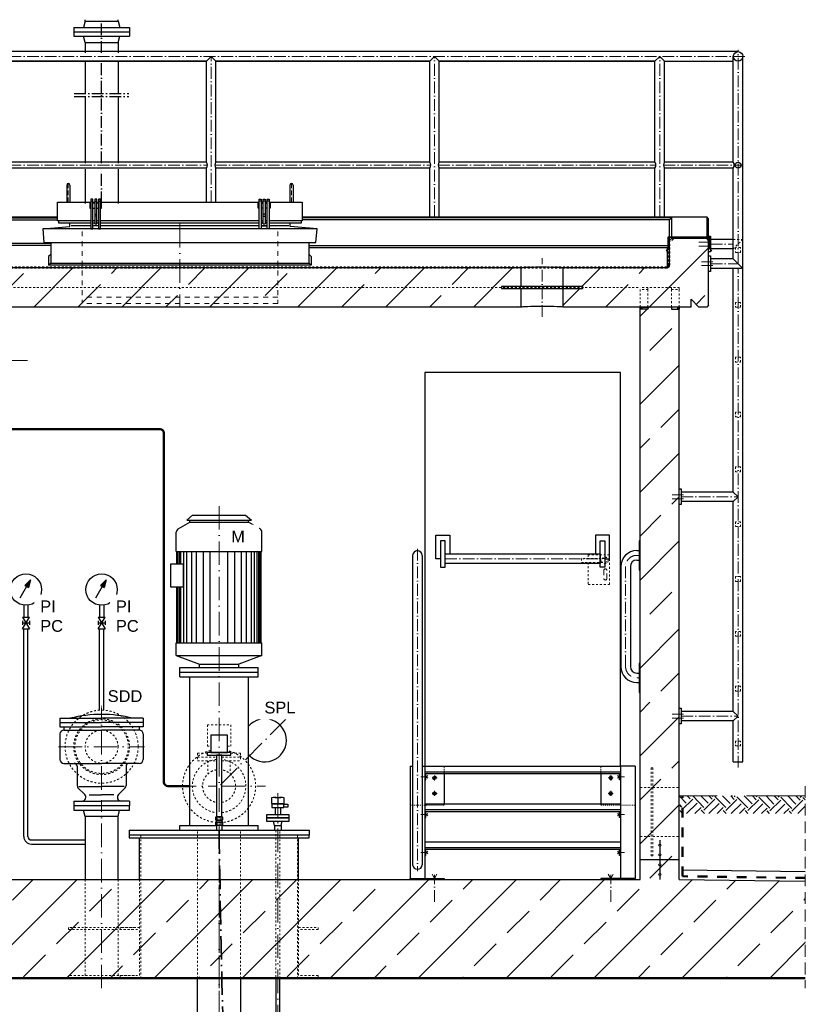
# Model space of a CAD drawing. Header units: millimetres. Extents: x -48448 to 452754, y -13941 to 17062.
# Tile 12 of 256: x -42963 to -38951, y 2442 to 7470. Entities that reach past the tile are written whole.
import ezdxf

# ---------------------------------------------------------------- set-up
doc = ezdxf.new("R2010")
doc.units = ezdxf.units.MM
doc.linetypes.add('ACAD_ISO10W100', pattern=[18, 12, -3, 0, -3])
doc.linetypes.add('JIS_02_1.0', pattern=[2, 1, -1])
doc.layers.add('Beschriftung', color=7, linetype='Continuous')
doc.styles.add('LBB3.5M1000', font='isocp.shx', dxfattribs={"height": 3.5})
pattern_1 = [(45, (-29136.5, 0), (-224.5064, 224.5064), []), (45, (-28912, 0), (-224.5064, 224.5064), [158.75, -79.375])]

msp = doc.modelspace()

# ---------------------------------------------------------------- hatches: boundary and pattern name
at = {"lineweight": 13}
h = msp.add_hatch(dxfattribs=at)
h.set_pattern_fill('ANSI33', color=256, scale=50, style=0)
h.set_pattern_definition(pattern_1)
h.paths.add_polyline_path([(-40401.667, 6002.031), (-40401.667, 6202.135), (-47734.617, 6202.135), (-47744.617, 6212.135), (-47744.617, 6342.135), (-47754.617, 6352.135), (-47934.617, 6352.135), (-47944.617, 6342.135), (-47944.617, 6012.031), (-47934.617, 6002.031), (-47894.617, 6002.031), (-47854.617, 6042.031), (-47854.617, 6002.031)])
h.paths.add_polyline_path([(-40087.567, 6097.083), (-40187.567, 6097.083), (-40187.567, 6002.031), (-39534.617, 6002.031), (-39534.617, 6042.031), (-39494.617, 6002.031), (-39454.617, 6002.031), (-39444.617, 6012.031), (-39444.617, 6342.135), (-39454.617, 6352.135), (-39634.617, 6352.135), (-39644.617, 6342.135), (-39644.617, 6212.135), (-39654.617, 6202.135), (-40187.567, 6202.135), (-40187.567, 6107.083), (-40087.567, 6107.083)])
h = msp.add_hatch(dxfattribs=at)
h.set_pattern_fill('ANSI33', color=256, scale=50, style=0)
h.set_pattern_definition(pattern_1)
h.paths.add_polyline_path([(-39594.617, 5992.025), (-39634.617, 5992.025), (-39634.617, 6002.031), (-39754.617, 6002.031), (-39754.617, 5992.025), (-39794.617, 5992.025), (-39794.617, 3549.77), (-39739.008, 3549.77), (-39739.008, 3649.77), (-39729.008, 3649.77), (-39729.008, 3549.77), (-39594.617, 3549.77)])
h.paths.add_polyline_path([(-39729.008, 3649.77), (-39739.008, 3649.77), (-39739.008, 3549.77), (-39739.008, 3199.77), (-39729.008, 3199.77)])
h.paths.add_polyline_path([(-39739.008, 3549.77), (-39794.617, 3549.77), (-39794.617, 3299.77), (-39739.008, 3299.77)])
h.paths.add_polyline_path([(-39594.617, 3549.77), (-39729.008, 3549.77), (-39729.008, 3299.77), (-39594.617, 3299.77)])
h.paths.add_polyline_path([(-39594.617, 3299.77), (-39729.008, 3299.77), (-39729.008, 3199.77), (-39739.008, 3199.77), (-39739.008, 3299.77), (-39794.617, 3299.77), (-39794.617, 3179.77), (-39694.617, 3179.77), (-39694.617, 3199.943, -0.41421356), (-39699.617, 3204.943, -0.41421356), (-39694.617, 3209.943), (-39694.617, 3249.943, -0.41421356), (-39699.617, 3254.943, -1), (-39689.617, 3254.943, -0.41421356), (-39694.617, 3249.943), (-39694.617, 3209.943, -0.41421356), (-39689.617, 3204.943, -0.41421356), (-39694.617, 3199.943), (-39694.617, 3179.77), (-39594.617, 3179.77)])
h = msp.add_hatch(color=256)
h.dxf.hatch_style = 1
h.paths.add_polyline_path([(-39784.617, 6002.025), (-39794.617, 6002.025), (-39794.617, 5992.025), (-39784.617, 5992.025)])
h = msp.add_hatch(color=256)
h.dxf.hatch_style = 1
h.paths.add_polyline_path([(-39594.617, 6002.025), (-39604.617, 6002.025), (-39604.617, 5992.025), (-39594.617, 5992.025)])
h = msp.add_hatch()
h.set_pattern_fill('EARTH', color=256, scale=12.5, angle=44.355047, style=0)
h.set_pattern_definition([(44.355, (-38232.16, -102.335), (1.2636, 112.2461), [79.375, -79.375]), (44.355, (-38252.97, -81.05), (1.2636, 112.2461), [79.375, -79.375]), (44.355, (-38273.78, -59.77), (1.2636, 112.2461), [79.375, -79.375]), (134.355, (-38273.62, -45.74), (-112.2461, 1.2636), [79.375, -79.375]), (134.355, (-38252.34, -24.93), (-112.2461, 1.2636), [79.375, -79.375]), (134.355, (-38231.05, -4.12), (-112.2461, 1.2636), [79.375, -79.375])])
h.paths.add_polyline_path([(-38951.108, 3506.436), (-39592.385, 3506.436), (-39592.385, 3416.842), (-38951.108, 3416.842)])
h = msp.add_hatch(dxfattribs=at)
h.set_pattern_fill('ANSI33', color=256, scale=50, style=0)
h.set_pattern_definition([(45, (55655.07, 41179.55), (-224.5064, 224.5064), []), (45, (55879.58, 41179.55), (-224.5064, 224.5064), [158.75, -79.375])])
h.paths.add_polyline_path([(-39689.617, 3254.943, -1), (-39699.617, 3254.943, -1)], flags=17)
h = msp.add_hatch(dxfattribs=at)
h.set_pattern_fill('ANSI33', color=256, scale=50, style=0)
h.set_pattern_definition(pattern_1)
h.paths.add_polyline_path([(-48448.282, 2579.77), (-48448.282, 3071.035), (-47794.617, 3079.77), (-47794.617, 3179.77), (-47594.617, 3179.77), (-47594.617, 3079.77), (-39794.617, 3079.77), (-39794.617, 3179.77), (-39594.617, 3179.77), (-39594.617, 3079.77), (-38951.108, 3071.171), (-38951.108, 2579.77)])
h = msp.add_hatch(dxfattribs=at)
h.set_pattern_fill('ANSI33', color=256, scale=50, style=0)
h.set_pattern_definition([(45, (55655.07, 41129.55), (-224.5064, 224.5064), []), (45, (55879.58, 41129.55), (-224.5064, 224.5064), [158.75, -79.375])])
h.paths.add_polyline_path([(-39689.617, 3204.943, -1), (-39699.617, 3204.943, -1)], flags=17)
h = msp.add_hatch(dxfattribs=at)
h.set_pattern_fill('ANSI33', color=256, scale=50, style=0)
h.set_pattern_definition([(45, (55655.07, 41079.2), (-224.5064, 224.5064), []), (45, (55879.58, 41079.2), (-224.5064, 224.5064), [158.75, -79.375])])
h.paths.add_polyline_path([(-39689.617, 3154.597, -1), (-39699.617, 3154.597, -1)], flags=17)
h = msp.add_hatch(dxfattribs=at)
h.set_pattern_fill('ANSI33', color=256, scale=50, style=0)
h.set_pattern_definition([(45, (55655.07, 41029.2), (-224.5064, 224.5064), []), (45, (55879.58, 41029.2), (-224.5064, 224.5064), [158.75, -79.375])])
h.paths.add_polyline_path([(-39689.617, 3104.597, -1), (-39699.617, 3104.597, -1)], flags=17)

# ---------------------------------------------------------------- linework, layer by layer
for p, q in [((-42628.767, 7462.984), (-42637.61, 7429.984)), ((-42628.767, 7462.984), (-42628.767, 7469.814)), ((-42628.767, 7462.984), (-42460.467, 7462.984)), ((-42460.467, 7462.984), (-42460.467, 7469.814)), ((-42460.467, 7462.984), (-42451.625, 7429.984)), ((-42687.116, 7429.984), (-42687.117, 7385.984)), ((-42687.117, 7407.984), (-42402.118, 7407.984)), ((-42687.116, 7429.984), (-42402.117, 7429.984)), ((-42402.117, 7429.984), (-42402.118, 7385.984)), ((-42687.117, 7385.984), (-42402.118, 7385.984)), ((-42628.767, 7352.984), (-42637.61, 7385.984)), ((-42628.767, 7352.984), (-42460.467, 7352.984)), ((-42628.767, 7352.984), (-42628.767, 7300.857)), ((-42460.467, 7352.984), (-42451.625, 7385.984)), ((-42460.467, 7352.984), (-42460.467, 7300.857)), ((-39294.617, 7306.571), (-48094.617, 7306.571)), ((-43100.467, 7258.271), (-42008.767, 7258.271)), ((-42008.767, 7258.271), (-43100.467, 7258.271)), ((-42628.767, 7252.557), (-42628.767, 7092.186)), ((-42460.467, 7252.557), (-42460.467, 7092.186)), ((-42008.767, 7258.271), (-41984.617, 7282.421)), ((-42008.767, 6742.371), (-42008.767, 7258.271)), ((-41984.617, 7282.421), (-41960.467, 7258.271)), ((-41960.467, 7258.271), (-40868.767, 7258.271)), ((-40868.767, 7258.271), (-41960.467, 7258.271)), ((-41960.467, 6742.371), (-41960.467, 7258.271)), ((-40868.767, 7258.271), (-40844.617, 7282.421)), ((-40868.767, 6742.371), (-40868.767, 7258.271)), ((-40844.617, 7282.421), (-40820.467, 7258.271)), ((-40820.467, 7258.271), (-39718.767, 7258.271)), ((-39718.767, 7258.271), (-40820.467, 7258.271)), ((-40820.467, 6742.371), (-40820.467, 7258.271)), ((-39718.767, 7258.271), (-39694.617, 7282.421)), ((-39718.767, 6742.371), (-39718.767, 7258.271)), ((-39694.617, 7282.421), (-39670.467, 7258.271)), ((-39670.467, 7258.271), (-39318.767, 7258.271)), ((-39670.467, 6742.371), (-39670.467, 7258.271)), ((-39318.767, 6742.371), (-39318.767, 7282.421)), ((-39270.467, 3679.772), (-39270.467, 7282.421)), ((-42628.767, 7077.212), (-42628.767, 6736.657)), ((-42460.467, 7077.212), (-42460.467, 6736.657)), ((-42008.767, 6742.371), (-43100.467, 6742.371)), ((-40868.767, 6742.371), (-41960.467, 6742.371)), ((-39718.767, 6742.371), (-40820.467, 6742.371)), ((-39318.767, 6742.371), (-39670.467, 6742.371)), ((-42008.767, 6712.471), (-43100.467, 6712.471)), ((-42628.767, 6706.757), (-42628.767, 6532.017)), ((-42460.467, 6706.757), (-42460.467, 6532.017)), ((-42008.767, 6537.731), (-42008.767, 6712.471)), ((-41960.467, 6537.731), (-41960.467, 6712.471)), ((-40868.767, 6712.471), (-41960.467, 6712.471)), ((-40868.767, 6463.112), (-40868.767, 6712.471)), ((-40820.467, 6463.112), (-40820.467, 6712.471)), ((-39718.767, 6712.471), (-40820.467, 6712.471)), ((-39718.767, 6463.112), (-39718.767, 6712.471)), ((-39670.467, 6463.112), (-39670.467, 6712.471)), ((-39318.767, 6712.471), (-39670.467, 6712.471)), ((-39318.767, 6248.17), (-39318.767, 6712.471)), ((-42722.617, 6625.551), (-42722.617, 6537.731)), ((-42706.617, 6625.551), (-42706.617, 6537.731)), ((-41582.617, 6625.551), (-41582.617, 6537.731)), ((-41566.617, 6625.551), (-41566.617, 6537.731)), ((-42599.617, 6542.779), (-42589.617, 6542.779)), ((-42579.617, 6542.779), (-42569.617, 6542.779)), ((-42559.617, 6542.779), (-42549.617, 6542.779)), ((-41729.617, 6542.779), (-41739.617, 6542.779)), ((-41709.617, 6542.779), (-41719.617, 6542.779)), ((-41689.617, 6542.779), (-41699.617, 6542.779)), ((-43069.617, 6463.112), (-42769.617, 6463.112)), ((-43069.617, 6457.311), (-42769.617, 6457.311)), ((-43069.617, 6447.119), (-42769.617, 6447.119)), ((-42579.617, 6476.66), (-42569.617, 6476.66)), ((-42569.617, 6466.66), (-42579.617, 6466.66)), ((-41709.617, 6476.66), (-41719.617, 6476.66)), ((-41719.617, 6466.66), (-41709.617, 6466.66)), ((-41519.617, 6463.112), (-39454.617, 6463.112)), ((-39634.617, 6457.311), (-41519.617, 6457.311)), ((-39644.617, 6447.119), (-41519.617, 6447.119)), ((-39644.617, 6447.119), (-39634.617, 6457.311)), ((-39644.617, 6212.135), (-39644.617, 6447.119)), ((-39634.617, 6457.311), (-39634.617, 6352.135)), ((-39444.617, 6453.112), (-39454.617, 6463.112)), ((-39454.617, 6463.112), (-39454.617, 6352.135)), ((-39444.617, 6233.937), (-39444.617, 6453.112)), ((-42845.116, 6402.204), (-42707.593, 6413.665)), ((-42707.593, 6413.665), (-42707.593, 6432.779)), ((-42599.617, 6417.521), (-42700.109, 6417.521)), ((-42559.617, 6417.521), (-42589.617, 6417.521)), ((-41739.617, 6417.521), (-42549.617, 6417.521)), ((-41699.617, 6417.521), (-41729.617, 6417.521)), ((-41729.617, 6417.521), (-41699.617, 6417.521)), ((-41589.126, 6417.521), (-41689.617, 6417.521)), ((-41581.642, 6413.665), (-41581.642, 6432.779)), ((-41444.119, 6402.204), (-41581.642, 6413.665)), ((-39644.617, 6342.135), (-39634.617, 6352.135)), ((-39454.617, 6352.135), (-39634.617, 6352.135)), ((-39444.617, 6342.135), (-39454.617, 6352.135)), ((-39444.617, 6364.02), (-39434.617, 6364.02)), ((-39434.617, 6364.02), (-39434.617, 6284.02)), ((-39318.767, 6348.17), (-39434.617, 6348.17)), ((-42804.617, 6327.354), (-43034.617, 6327.354)), ((-42804.617, 6317.037), (-43034.617, 6317.037)), ((-41484.617, 6316.904), (-39644.617, 6316.904)), ((-41484.617, 6306.571), (-39654.617, 6306.571)), ((-39654.617, 6306.571), (-39644.617, 6316.904)), ((-39654.617, 6202.135), (-39654.617, 6306.571)), ((-39318.767, 6299.87), (-39434.617, 6299.87)), ((-42804.617, 6270.311), (-42814.935, 6259.993)), ((-42814.935, 6259.993), (-42814.935, 6216.784)), ((-41484.617, 6270.311), (-41474.3, 6259.993)), ((-41474.3, 6259.993), (-41474.3, 6216.784)), ((-39434.617, 6284.02), (-39444.617, 6284.02)), ((-39444.617, 6264.02), (-39434.617, 6264.02)), ((-39434.617, 6264.02), (-39434.617, 6184.02)), ((-39318.767, 6248.17), (-39434.617, 6248.17)), ((-39318.767, 6248.17), (-39270.467, 6199.87)), ((-40401.667, 6202.135), (-47734.617, 6202.135)), ((-42804.617, 6227.102), (-42814.935, 6216.784)), ((-41474.3, 6216.784), (-42814.935, 6216.784)), ((-41484.617, 6227.102), (-41474.3, 6216.784)), ((-40401.667, 6107.083), (-40401.667, 6202.135)), ((-39654.617, 6202.135), (-40187.567, 6202.135)), ((-40187.567, 6107.083), (-40187.567, 6202.135)), ((-39654.617, 6202.135), (-39644.617, 6212.135)), ((-39444.617, 6012.031), (-39444.617, 6233.937)), ((-39434.617, 6184.02), (-39444.617, 6184.02)), ((-39270.467, 6199.87), (-39434.617, 6199.87)), ((-39318.767, 5058.087), (-39318.767, 6199.87)), ((-40401.667, 6002.031), (-40401.667, 6097.083)), ((-40187.567, 6002.031), (-40187.567, 6097.083)), ((-39534.617, 6002.031), (-39534.617, 6042.031)), ((-39534.617, 6042.031), (-39494.617, 6002.031)), ((-40401.667, 6002.031), (-47854.617, 6002.031)), ((-39534.617, 6002.031), (-40187.567, 6002.031)), ((-39794.617, 6002.025), (-39754.617, 6002.025)), ((-39794.617, 6002.025), (-39754.617, 6002.025)), ((-39794.617, 5992.025), (-39794.617, 6002.025)), ((-39794.617, 3079.77), (-39794.617, 5992.025)), ((-39754.617, 5992.025), (-39794.617, 5992.025)), ((-39784.617, 5992.025), (-39784.617, 6002.025)), ((-39754.617, 6002.025), (-39754.617, 5992.025)), ((-39594.617, 6002.025), (-39634.617, 6002.025)), ((-39634.617, 6002.025), (-39634.617, 5992.025)), ((-39594.617, 6002.025), (-39634.617, 6002.025)), ((-39634.617, 5992.025), (-39594.617, 5992.025)), ((-39604.617, 6002.025), (-39604.617, 5992.025)), ((-39594.617, 6002.025), (-39594.617, 5992.025)), ((-39594.617, 3079.77), (-39594.617, 5992.025)), ((-39454.617, 6002.031), (-39494.617, 6002.031)), ((-39444.617, 6012.031), (-39454.617, 6002.031)), ((-39894.617, 5668.77), (-40894.617, 5668.77)), ((-40894.617, 5668.77), (-40894.617, 3658.77)), ((-39894.617, 3658.77), (-39894.617, 5668.77)), ((-39594.617, 5073.937), (-39584.617, 5073.937)), ((-39584.617, 5073.937), (-39584.617, 4993.937)), ((-39318.767, 5058.087), (-39584.617, 5058.087)), ((-39318.767, 5058.087), (-39294.617, 5033.937)), ((-39294.617, 5033.937), (-39318.767, 5009.787)), ((-39584.617, 4993.937), (-39594.617, 4993.937)), ((-39318.767, 5009.787), (-39584.617, 5009.787)), ((-39318.767, 3938.087), (-39318.767, 5009.787)), ((-39794.617, 4809.631), (-39799.617, 4809.631)), ((-39799.617, 4809.631), (-39799.617, 4659.631)), ((-40956.257, 4734.631), (-40956.257, 3153.949)), ((-40907.978, 4734.631), (-40907.978, 3153.949)), ((-39811.767, 4758.77), (-39799.617, 4758.77)), ((-39892.907, 4677.631), (-39892.907, 4166.77)), ((-39844.617, 4677.631), (-39844.617, 4166.77)), ((-39811.767, 4710.481), (-39799.617, 4710.481)), ((-39799.617, 4659.631), (-39794.617, 4659.631)), ((-39794.617, 4184.77), (-39799.617, 4184.77)), ((-39799.617, 4184.77), (-39799.617, 4034.77)), ((-39811.767, 4133.92), (-39799.617, 4133.92)), ((-39811.767, 4085.631), (-39799.617, 4085.631)), ((-39799.617, 4034.77), (-39794.617, 4034.77)), ((-39594.617, 3953.937), (-39584.617, 3953.937)), ((-39584.617, 3953.937), (-39584.617, 3873.937)), ((-39318.767, 3938.087), (-39584.617, 3938.087)), ((-39318.767, 3938.087), (-39294.617, 3913.937)), ((-39584.617, 3873.937), (-39594.617, 3873.937)), ((-39318.767, 3889.787), (-39584.617, 3889.787)), ((-39294.617, 3913.937), (-39318.767, 3889.787)), ((-39318.767, 3679.772), (-39318.767, 3889.787)), ((-39318.767, 3679.772), (-39270.467, 3679.772)), ((-40969.617, 3658.77), (-40956.257, 3658.77)), ((-40969.617, 3658.77), (-40969.617, 3084.77)), ((-40907.978, 3658.77), (-40894.617, 3658.77)), ((-40894.617, 3658.77), (-40894.617, 3079.77)), ((-40894.617, 3658.77), (-39894.617, 3658.77)), ((-39894.617, 3627.966), (-40894.617, 3627.966)), ((-39894.617, 3658.77), (-39894.617, 3079.77)), ((-39819.617, 3658.77), (-39894.617, 3658.77)), ((-39819.617, 3658.77), (-39819.617, 3084.77)), ((-39894.617, 3618.77), (-40894.617, 3618.77)), ((-41676.617, 3496.418), (-41676.617, 3468.365)), ((-41660.617, 3498.357), (-41628.617, 3498.357)), ((-41644.617, 3496.418), (-41644.617, 3468.365)), ((-41612.617, 3468.365), (-41612.617, 3496.418)), ((-42628.767, 3400.77), (-42636.617, 3433.77)), ((-42460.467, 3400.77), (-42452.617, 3433.77)), ((-41676.617, 3468.365), (-41644.617, 3468.365)), ((-41671.517, 3446.636), (-41617.717, 3446.636)), ((-41658.067, 3446.636), (-41658.067, 3409.77)), ((-41644.617, 3468.365), (-41612.617, 3468.365)), ((-41631.167, 3446.636), (-41631.167, 3409.77)), ((-40894.617, 3465.77), (-39894.617, 3465.77)), ((-39894.617, 3434.966), (-40894.617, 3434.966)), ((-39894.617, 3425.77), (-40894.617, 3425.77)), ((-41958.067, 3373.258), (-41931.167, 3373.258)), ((-41953.855, 3384.123), (-41953.855, 3398.149)), ((-41953.855, 3358.262), (-41953.855, 3372.289)), ((-41935.38, 3398.149), (-41935.38, 3384.123)), ((-41935.38, 3372.289), (-41935.38, 3358.262)), ((-41661.467, 3355.77), (-41667.117, 3377.77)), ((-41627.767, 3355.77), (-41622.117, 3377.77)), ((-41958.067, 3357.292), (-41958.067, 3330.77)), ((-41931.167, 3357.292), (-41931.167, 3330.77)), ((-41661.467, 3355.77), (-41627.767, 3355.77)), ((-41661.467, 3355.77), (-41661.467, 3330.77)), ((-41627.767, 3355.77), (-41627.767, 3330.77)), ((-42350.617, 3079.77), (-42350.617, 3291.77)), ((-41538.617, 3079.77), (-41538.617, 3291.77)), ((-40894.617, 3272.77), (-39894.617, 3272.77)), ((-39694.617, 3279.77), (-39694.617, 3259.943)), ((-39894.617, 3241.966), (-40894.617, 3241.966)), ((-39894.617, 3232.77), (-40894.617, 3232.77)), ((-39694.617, 3249.943), (-39694.617, 3209.943)), ((-39594.617, 3179.77), (-39794.617, 3179.77)), ((-39694.617, 3199.943), (-39694.617, 3159.597)), ((-39694.617, 3149.597), (-39694.617, 3109.597)), ((-39578.29, 3129.557), (-38951.108, 3121.176)), ((-47594.617, 3079.77), (-39794.617, 3079.77)), ((-39694.617, 3099.597), (-39694.617, 3079.77)), ((-39594.617, 3079.77), (-38951.108, 3071.171)), ((-48448.282, 2579.77), (-38951.108, 2579.77)), ((-48448.282, 2574.77), (-38951.108, 2574.77))]:
    msp.add_line(p, q)
at = {"linetype": 'ACAD_ISO10W100', "ltscale": 5}
for p, q in [((-42544.617, 7300.857), (-42544.617, 7462.984)), ((-42544.617, 6736.657), (-42544.617, 7252.557)), ((-42684.411, 7092.186), (-42404.824, 7092.186)), ((-42684.411, 7077.212), (-42404.824, 7077.212)), ((-42544.617, 6532.017), (-42544.617, 6706.757))]:
    msp.add_line(p, q, dxfattribs=at)
at = {"linetype": 'ACAD_ISO10W100', "lineweight": 18, "ltscale": 5}
for p, q in [((-39294.617, 6224.02), (-39294.617, 7316.571)), ((-39260.467, 7282.421), (-48128.767, 7282.421)), ((-41984.617, 6537.731), (-41984.617, 7282.421)), ((-40844.617, 6463.112), (-40844.617, 7282.421)), ((-39694.617, 6463.112), (-39694.617, 7282.421)), ((-43105.651, 6727.421), (-42003.584, 6727.421)), ((-41965.651, 6727.421), (-40863.584, 6727.421)), ((-40825.651, 6727.421), (-39713.584, 6727.421)), ((-39675.651, 6727.421), (-39274.922, 6727.421)), ((-39495.451, 6334.02), (-39436.39, 6334.02)), ((-39495.451, 6314.02), (-39436.39, 6314.02)), ((-39434.617, 6324.02), (-39318.767, 6324.02)), ((-40294.617, 5952.031), (-40294.617, 6252.135)), ((-39481.756, 6234.02), (-39422.695, 6234.02)), ((-39481.756, 6214.02), (-39422.695, 6214.02)), ((-39434.617, 6224.02), (-39294.617, 6224.02)), ((-39294.617, 3651.531), (-39294.617, 6199.87)), ((-39631.756, 5043.937), (-39572.695, 5043.937)), ((-39584.617, 5033.937), (-39294.617, 5033.937)), ((-39631.756, 5023.937), (-39572.695, 5023.937)), ((-40932.117, 4768.77), (-40932.117, 3121.852)), ((-39799.617, 4734.631), (-39811.767, 4734.631)), ((-40790.214, 4717.676), (-39999.02, 4717.676)), ((-39868.767, 4677.631), (-39868.767, 4166.77)), ((-39811.767, 4109.77), (-39799.617, 4109.77)), ((-39631.756, 3923.937), (-39572.695, 3923.937)), ((-39631.756, 3903.937), (-39572.695, 3903.937)), ((-39584.617, 3913.937), (-39294.617, 3913.937)), ((-40914.684, 3603.77), (-40880.174, 3603.77)), ((-40878.614, 3610.123), (-40889.617, 3603.77)), ((-40889.617, 3603.77), (-40878.614, 3597.417)), ((-39910.621, 3610.123), (-39899.617, 3603.77)), ((-39899.617, 3603.77), (-39910.621, 3597.417)), ((-39874.551, 3603.77), (-39909.06, 3603.77)), ((-40914.684, 3410.77), (-40880.174, 3410.77)), ((-40878.614, 3417.123), (-40889.617, 3410.77)), ((-40889.617, 3410.77), (-40878.614, 3404.417)), ((-39910.621, 3417.123), (-39899.617, 3410.77)), ((-39899.617, 3410.77), (-39910.621, 3404.417)), ((-39874.551, 3410.77), (-39909.06, 3410.77)), ((-40914.684, 3217.77), (-40880.174, 3217.77)), ((-40878.614, 3224.123), (-40889.617, 3217.77)), ((-40889.617, 3217.77), (-40878.614, 3211.417)), ((-39910.621, 3224.123), (-39899.617, 3217.77)), ((-39899.617, 3217.77), (-39910.621, 3211.417)), ((-39874.551, 3217.77), (-39909.06, 3217.77)), ((-40857.323, 3106.777), (-40844.617, 3084.77)), ((-40844.617, 3084.77), (-40831.911, 3106.777)), ((-40844.617, 2964.958), (-40844.617, 3103.656)), ((-39957.323, 3106.777), (-39944.617, 3084.77)), ((-39944.617, 3084.77), (-39931.911, 3106.777)), ((-39944.617, 2964.958), (-39944.617, 3103.656))]:
    msp.add_line(p, q, dxfattribs=at)
at = {"linetype": 'ACAD_ISO10W100', "lineweight": 18, "ltscale": 2}
for p, q in [((-42714.617, 6633.551), (-42714.617, 6532.731)), ((-41574.617, 6633.551), (-41574.617, 6532.731))]:
    msp.add_line(p, q, dxfattribs=at)
at = {"linetype": 'JIS_02_1.0', "lineweight": 9, "ltscale": 25}
for p, q in [((-42644.617, 6388.716), (-42644.617, 6021.091)), ((-41644.617, 6388.716), (-41644.617, 6021.091)), ((-41644.617, 6053.352), (-42644.617, 6053.352)), ((-41644.617, 6021.091), (-42644.617, 6021.091)), ((-40831.762, 3598.77), (-40857.473, 3598.77)), ((-40844.617, 3585.915), (-40844.617, 3611.625)), ((-39957.473, 3598.77), (-39931.762, 3598.77)), ((-39944.617, 3585.915), (-39944.617, 3611.625)), ((-40844.617, 3531.625), (-40844.617, 3505.915)), ((-39944.617, 3531.625), (-39944.617, 3505.915)), ((-40831.762, 3518.77), (-40857.473, 3518.77)), ((-39957.473, 3518.77), (-39931.762, 3518.77))]:
    msp.add_line(p, q, dxfattribs=at)
at = {"linetype": 'ACAD_ISO10W100', "lineweight": 9, "ltscale": 10}
msp.add_line((-42144.617, 6426.79), (-42144.617, 6000.927), dxfattribs=at)
at = {"linetype": 'JIS_02_1.0', "lineweight": 50, "ltscale": 10}
for p, q in [((-39646.617, 6215.801), (-39646.617, 6340.459)), ((-39658.284, 6204.135), (-47730.951, 6204.135)), ((-39646.617, 6215.801), (-39658.284, 6204.135))]:
    msp.add_line(p, q, dxfattribs=at)
at = {"linetype": 'JIS_02_1.0', "lineweight": 18, "ltscale": 10}
for p, q in [((-39318.767, 6348.17), (-39270.467, 6348.17)), ((-39270.467, 6348.17), (-39318.767, 6299.87)), ((-47594.617, 6102.041), (-39794.617, 6102.041)), ((-39794.617, 6002.031), (-39794.617, 6102.041)), ((-39794.617, 6002.031), (-39794.617, 6102.041)), ((-39594.617, 6102.041), (-39794.617, 6102.041)), ((-39754.617, 6092.041), (-39794.617, 6092.041)), ((-39754.617, 6102.041), (-39754.617, 6092.041)), ((-39754.617, 6002.031), (-39754.617, 6092.041)), ((-39634.617, 6102.041), (-39634.617, 6092.041)), ((-39634.617, 6092.041), (-39594.617, 6092.041)), ((-39634.617, 6002.031), (-39634.617, 6092.041)), ((-39594.617, 6102.041), (-39594.617, 6092.041)), ((-39594.617, 6002.031), (-39594.617, 6092.041)), ((-39974.617, 4718.77), (-40094.617, 4718.77)), ((-40094.617, 4718.77), (-40094.617, 4698.77)), ((-40094.617, 4698.77), (-39974.617, 4698.77)), ((-42004.617, 3869.77), (-42004.617, 3759.77)), ((-42004.617, 3869.77), (-41884.617, 3869.77)), ((-41884.617, 3869.77), (-41884.617, 3759.77)), ((-42054.617, 3724.77), (-42004.93, 3724.77)), ((-42054.617, 3724.77), (-42054.617, 3684.77)), ((-42004.617, 3759.77), (-41987.636, 3759.77)), ((-41901.598, 3759.77), (-41884.617, 3759.77)), ((-41884.305, 3724.77), (-41834.617, 3724.77)), ((-41834.617, 3724.77), (-41834.617, 3684.77)), ((-42054.617, 3704.77), (-41958.067, 3704.77)), ((-42054.617, 3684.77), (-41958.067, 3684.77)), ((-42001.767, 3684.77), (-42001.767, 3618.537)), ((-41931.167, 3704.77), (-41834.617, 3704.77)), ((-41931.167, 3684.77), (-41834.617, 3684.77)), ((-41887.467, 3684.77), (-41887.467, 3618.537)), ((-39794.617, 3549.77), (-39739.008, 3549.77)), ((-39729.008, 3549.77), (-39594.617, 3549.77)), ((-42054.167, 2574.77), (-42054.167, 3330.77)), ((-41835.067, 2574.77), (-41835.067, 3330.77)), ((-42344.617, 2574.77), (-42344.617, 3306.77)), ((-41544.617, 2574.77), (-41544.617, 3306.77)), ((-39794.617, 3299.77), (-39739.008, 3299.77)), ((-39729.008, 3299.77), (-39594.617, 3299.77)), ((-42628.767, 3079.77), (-42628.767, 2574.77)), ((-42460.467, 3079.77), (-42460.467, 2574.77)), ((-42350.617, 3079.77), (-42350.617, 2579.77)), ((-41538.617, 3079.77), (-41538.617, 2579.77))]:
    msp.add_line(p, q, dxfattribs=at)
at = {"linetype": 'ACAD_ISO10W100', "lineweight": 18, "ltscale": 10}
for p, q in [((-42923.019, 5729.77), (-43227.617, 5729.77)), ((-41944.617, 2524.77), (-41944.617, 4990.77)), ((-42544.617, 3537.842), (-42544.617, 3966.27)), ((-41598.267, 3903.121), (-41944.617, 3556.77)), ((-42764.545, 3757.77), (-42324.689, 3757.77)), ((-42181.117, 3556.77), (-41958.067, 3556.77)), ((-41931.167, 3556.77), (-41708.117, 3556.77)), ((-41644.617, 3519.856), (-41644.617, 48.58)), ((-42544.617, 2524.77), (-42544.617, 3484.599)), ((-41944.617, 1491.152), (-41944.617, 3115.29))]:
    msp.add_line(p, q, dxfattribs=at)
at = {"linetype": 'Continuous', "lineweight": -2, "ltscale": 10}
for p, q in [((-42079.617, 4940.77), (-42109.617, 4913.77)), ((-42079.617, 4940.77), (-41809.617, 4940.77)), ((-41809.617, 4940.77), (-41779.617, 4913.77)), ((-42153.617, 4869.707), (-42094.617, 4903.77)), ((-42109.617, 4913.77), (-41779.617, 4913.77)), ((-42094.617, 4903.77), (-42094.617, 4913.77)), ((-42094.617, 4903.77), (-41794.617, 4903.77)), ((-41794.617, 4903.77), (-41794.617, 4913.77)), ((-41735.617, 4869.707), (-41794.617, 4903.77)), ((-42163.617, 4753.77), (-42163.617, 4852.386)), ((-41725.617, 4753.77), (-41725.617, 4852.386)), ((-42163.617, 4753.77), (-41725.617, 4753.77)), ((-42159.617, 4691.886), (-42159.617, 4753.77)), ((-42154.617, 4691.886), (-42154.617, 4753.77)), ((-42147.117, 4691.886), (-42147.117, 4753.77)), ((-42139.617, 4691.886), (-42139.617, 4753.77)), ((-42124.617, 4287.77), (-42124.617, 4753.77)), ((-42109.617, 4287.77), (-42109.617, 4753.77)), ((-42084.617, 4287.77), (-42084.617, 4753.77)), ((-42059.617, 4287.77), (-42059.617, 4753.77)), ((-42024.617, 4287.77), (-42024.617, 4753.77)), ((-41989.617, 4287.77), (-41989.617, 4753.77)), ((-41899.617, 4287.77), (-41899.617, 4753.77)), ((-41864.617, 4287.77), (-41864.617, 4753.77)), ((-41829.617, 4287.77), (-41829.617, 4753.77)), ((-41804.617, 4287.77), (-41804.617, 4753.77)), ((-41779.617, 4287.77), (-41779.617, 4753.77)), ((-41764.617, 4287.77), (-41764.617, 4753.77)), ((-41749.617, 4287.77), (-41749.617, 4753.77)), ((-41742.117, 4287.77), (-41742.117, 4753.77)), ((-41734.617, 4287.77), (-41734.617, 4753.77)), ((-41729.617, 4287.77), (-41729.617, 4753.77)), ((-42961.282, 4517.652), (-42908.405, 4609.236)), ((-42908.405, 4609.236), (-42936.166, 4581.476)), ((-42936.166, 4581.476), (-42918.566, 4571.314)), ((-42908.405, 4609.236), (-42918.566, 4571.314)), ((-42574.782, 4517.652), (-42521.905, 4609.236)), ((-42521.905, 4609.236), (-42549.666, 4581.476)), ((-42549.666, 4581.476), (-42532.066, 4571.314)), ((-42521.905, 4609.236), (-42532.066, 4571.314)), ((-42159.617, 4287.77), (-42159.617, 4572.066)), ((-42154.617, 4287.77), (-42154.617, 4572.066)), ((-42147.117, 4287.77), (-42147.117, 4572.066)), ((-42139.617, 4287.77), (-42139.617, 4572.066)), ((-42941.767, 4480.482), (-42941.767, 4419.771)), ((-42920.467, 4480.482), (-42920.467, 4419.771)), ((-42555.267, 4480.482), (-42555.267, 4419.771)), ((-42533.967, 4480.482), (-42533.967, 4419.771)), ((-42949.117, 4419.771), (-42913.117, 4359.771)), ((-42949.117, 4359.771), (-42913.117, 4419.771)), ((-42949.117, 4419.771), (-42913.117, 4419.771)), ((-42949.117, 4399.77), (-42949.117, 4379.771)), ((-42949.117, 4389.771), (-42913.117, 4389.771)), ((-42913.117, 4399.77), (-42913.117, 4379.771)), ((-42562.617, 4419.771), (-42526.617, 4359.771)), ((-42562.617, 4359.771), (-42526.617, 4419.771)), ((-42562.617, 4419.771), (-42526.617, 4419.771)), ((-42562.617, 4399.77), (-42562.617, 4379.771)), ((-42562.617, 4389.771), (-42526.617, 4389.771)), ((-42526.617, 4399.77), (-42526.617, 4379.771)), ((-42949.117, 4359.771), (-42913.117, 4359.771)), ((-42941.767, 3299), (-42941.767, 4359.771)), ((-42920.467, 3299), (-42920.467, 4359.771)), ((-42562.617, 4359.771), (-42526.617, 4359.771)), ((-42163.617, 4222.77), (-42163.617, 4287.77)), ((-42163.617, 4287.77), (-41725.617, 4287.77)), ((-41725.617, 4222.77), (-41725.617, 4287.77)), ((-42163.617, 4222.77), (-41725.617, 4222.77)), ((-42163.617, 4222.77), (-42044.617, 4178.77)), ((-42044.617, 4162.77), (-42044.617, 4178.77)), ((-42044.617, 4178.77), (-41844.617, 4178.77)), ((-41725.617, 4222.77), (-41844.617, 4178.77)), ((-41844.617, 4162.77), (-41844.617, 4178.77)), ((-42144.617, 4162.77), (-41744.617, 4162.77)), ((-42144.617, 4114.77), (-42144.617, 4162.77)), ((-42144.617, 4138.77), (-41744.617, 4138.77)), ((-41744.617, 4114.77), (-41744.617, 4162.77)), ((-42144.617, 4114.77), (-41744.617, 4114.77)), ((-42094.617, 3354.77), (-42094.617, 4114.77)), ((-41794.617, 3354.77), (-41794.617, 4114.77)), ((-42757.117, 3902.77), (-42757.117, 3858.77)), ((-42757.117, 3902.77), (-42544.617, 3902.77)), ((-42757.117, 3880.77), (-42544.617, 3880.77)), ((-42332.117, 3902.77), (-42544.617, 3902.77)), ((-42332.117, 3880.77), (-42544.617, 3880.77)), ((-42332.117, 3902.77), (-42332.117, 3858.77)), ((-42757.117, 3858.77), (-42544.617, 3858.77)), ((-42757.117, 3822.77), (-42757.117, 3692.77)), ((-42737.117, 3858.77), (-42737.117, 3842.77)), ((-42737.117, 3842.77), (-42544.617, 3842.77)), ((-42332.117, 3858.77), (-42544.617, 3858.77)), ((-42352.117, 3842.77), (-42544.617, 3842.77)), ((-42352.117, 3858.77), (-42352.117, 3842.77)), ((-42332.117, 3822.77), (-42332.117, 3692.77)), ((-42737.117, 3672.77), (-42544.617, 3672.77)), ((-42352.117, 3672.77), (-42544.617, 3672.77)), ((-42669.617, 3657.77), (-42669.617, 3558.983)), ((-42419.617, 3657.77), (-42419.617, 3558.983)), ((-42630.759, 3513.912), (-42665.224, 3548.377)), ((-42660.462, 3554.384), (-42544.617, 3554.384)), ((-42428.772, 3554.384), (-42544.617, 3554.384)), ((-42458.475, 3513.912), (-42424.011, 3548.377)), ((-42687.117, 3479.77), (-42687.117, 3455.77)), ((-42687.117, 3479.77), (-42544.617, 3479.77)), ((-42607.827, 3512.77), (-42544.617, 3512.77)), ((-42481.408, 3512.77), (-42544.617, 3512.77)), ((-42402.117, 3479.77), (-42544.617, 3479.77)), ((-42402.117, 3479.77), (-42402.117, 3455.77)), ((-42404.617, 3330.77), (-42404.617, 3306.77)), ((-42404.617, 3330.77), (-41484.617, 3330.77)), ((-42144.617, 3354.77), (-41958.067, 3354.77)), ((-42144.617, 3330.77), (-42144.617, 3354.77)), ((-41931.167, 3354.77), (-41744.617, 3354.77)), ((-41744.617, 3330.77), (-41744.617, 3354.77)), ((-41484.617, 3330.77), (-41484.617, 3306.77)), ((-42903.117, 3281.65), (-42631.117, 3281.65)), ((-42903.117, 3260.35), (-42631.117, 3260.35)), ((-42054.167, 1886.093), (-42054.167, 2574.77)), ((-41835.067, 2574.77), (-41835.067, 1886.093))]:
    msp.add_line(p, q, dxfattribs=at)
at = {"linetype": 'JIS_02_1.0', "lineweight": 9, "ltscale": 5}
for p, q in [((-40794.617, 3618.77), (-40794.617, 3658.77)), ((-39994.617, 3618.77), (-39994.617, 3658.77)), ((-40894.617, 3458.77), (-40969.617, 3458.77)), ((-39894.617, 3458.77), (-39819.617, 3458.77))]:
    msp.add_line(p, q, dxfattribs=at)
at = {"linetype": 'ACAD_ISO10W100', "lineweight": 13, "ltscale": 5}
msp.add_line((-38951.108, 3556.437), (-38951.108, 2524.77), dxfattribs=at)
at = {"linetype": 'ACAD_ISO10W100', "lineweight": 13, "ltscale": 25}
msp.add_line((-38951.108, 3506.437), (-39594.617, 3506.437), dxfattribs=at)
at = {"linetype": 'JIS_02_1.0', "lineweight": 50, "ltscale": 50}
for p, q in [((-39578.29, 3095.881), (-39578.29, 3506.437)), ((-38951.108, 3087.5), (-39578.29, 3095.881))]:
    msp.add_line(p, q, dxfattribs=at)
for points in [[(-42599.617, 6442.779), (-42769.617, 6442.779), (-42769.617, 6537.731), (-42599.617, 6537.731)], [(-42589.617, 6537.731), (-42579.617, 6537.731)], [(-42569.617, 6426.779), (-42569.617, 6552.779), (-42579.617, 6552.779), (-42579.617, 6426.779)], [(-42569.617, 6537.731), (-42559.617, 6537.731)], [(-42549.617, 6537.731), (-41739.617, 6537.731)], [(-41729.617, 6537.731), (-41719.617, 6537.731)], [(-41719.617, 6537.731), (-41729.617, 6537.731)], [(-41719.617, 6426.779), (-41719.617, 6552.779), (-41709.617, 6552.779), (-41709.617, 6426.779)], [(-41709.617, 6537.731), (-41699.617, 6537.731)], [(-41699.617, 6537.731), (-41709.617, 6537.731)], [(-41689.617, 6537.731), (-41519.617, 6537.731), (-41519.617, 6442.779), (-41689.617, 6442.779)], [(-42599.617, 6533.779), (-42604.617, 6533.779), (-42604.617, 6506.779), (-42599.617, 6506.779)], [(-42579.617, 6533.779), (-42589.617, 6533.779)], [(-42589.617, 6506.779), (-42579.617, 6506.779)], [(-42559.617, 6533.779), (-42569.617, 6533.779)], [(-42569.617, 6506.779), (-42559.617, 6506.779)], [(-42549.617, 6506.779), (-42544.617, 6506.779), (-42544.617, 6533.779), (-42549.617, 6533.779)], [(-41739.617, 6506.779), (-41744.617, 6506.779), (-41744.617, 6533.779), (-41739.617, 6533.779)], [(-41729.617, 6533.779), (-41719.617, 6533.779)], [(-41719.617, 6506.779), (-41729.617, 6506.779)], [(-41709.617, 6533.779), (-41699.617, 6533.779)], [(-41699.617, 6506.779), (-41709.617, 6506.779)], [(-41689.617, 6533.779), (-41684.617, 6533.779), (-41684.617, 6506.779), (-41689.617, 6506.779)], [(-42599.617, 6442.779), (-42764.617, 6442.779), (-42764.617, 6432.779), (-42599.617, 6432.779)], [(-42579.617, 6442.779), (-42589.617, 6442.779)], [(-42579.617, 6442.779), (-42589.617, 6442.779)], [(-42559.617, 6442.779), (-42569.617, 6442.779)], [(-42559.617, 6442.779), (-42569.617, 6442.779)], [(-41739.617, 6442.779), (-42549.617, 6442.779)], [(-41739.617, 6442.779), (-42549.617, 6442.779)], [(-41719.617, 6442.779), (-41729.617, 6442.779)], [(-41719.617, 6442.779), (-41729.617, 6442.779)], [(-41729.617, 6442.779), (-41719.617, 6442.779)], [(-41729.617, 6442.779), (-41719.617, 6442.779)], [(-41699.617, 6442.779), (-41709.617, 6442.779)], [(-41699.617, 6442.779), (-41709.617, 6442.779)], [(-41709.617, 6442.779), (-41699.617, 6442.779)], [(-41709.617, 6442.779), (-41699.617, 6442.779)], [(-41689.617, 6432.779), (-41524.617, 6432.779), (-41524.617, 6442.779), (-41689.617, 6442.779)], [(-42589.617, 6432.779), (-42579.617, 6432.779)], [(-42579.617, 6426.779), (-42579.617, 6426.779), (-42569.617, 6426.779), (-42569.617, 6426.779)], [(-42569.617, 6432.779), (-42559.617, 6432.779)], [(-42549.617, 6432.779), (-41739.617, 6432.779)], [(-41729.617, 6432.779), (-41719.617, 6432.779)], [(-41719.617, 6432.779), (-41729.617, 6432.779)], [(-41719.617, 6426.779), (-41719.617, 6426.779), (-41709.617, 6426.779), (-41709.617, 6426.779)], [(-41709.617, 6432.779), (-41699.617, 6432.779)], [(-41699.617, 6432.779), (-41709.617, 6432.779)], [(-42804.617, 6332.446), (-42804.617, 6227.102), (-41484.617, 6227.102), (-41484.617, 6332.446)], [(-40814.364, 4717.676), (-40838.514, 4717.676), (-40838.514, 4838.426), (-40766.064, 4838.426), (-40766.064, 4741.825)], [(-39974.87, 4717.676), (-39950.72, 4717.676), (-39950.72, 4838.426), (-40023.17, 4838.426), (-40023.17, 4741.825)], [(-40794.617, 3618.77), (-40794.617, 3465.77)], [(-39994.617, 3618.77), (-39994.617, 3465.77)], [(-41672.33, 3466.425), (-41616.904, 3466.425)], [(-42460.467, 3079.77), (-42460.467, 3400.77), (-42628.767, 3400.77), (-42628.767, 3079.77)], [(-41963.093, 3398.149), (-41963.093, 3384.123)], [(-41963.093, 3372.289), (-41963.093, 3358.262)], [(-41930.761, 3399.119), (-41958.474, 3399.119)], [(-41958.474, 3383.153), (-41930.761, 3383.153)], [(-41930.761, 3373.258), (-41958.474, 3373.258)], [(-41926.142, 3384.123), (-41926.142, 3398.149)], [(-41926.142, 3358.262), (-41926.142, 3372.289)], [(-41958.474, 3357.292), (-41930.761, 3357.292)]]:
    msp.add_lwpolyline(points)
for points in [[(-42599.617, 6402.204), (-42589.617, 6402.204), (-42589.617, 6552.779), (-42599.617, 6552.779)], [(-42559.617, 6402.204), (-42549.617, 6402.204), (-42549.617, 6552.779), (-42559.617, 6552.779)], [(-41729.617, 6402.204), (-41739.617, 6402.204), (-41739.617, 6552.779), (-41729.617, 6552.779)], [(-41689.617, 6402.204), (-41699.617, 6402.204), (-41699.617, 6552.779), (-41689.617, 6552.779)], [(-42839.303, 6332.446), (-41449.932, 6332.446), (-41444.119, 6402.204), (-42845.116, 6402.204)], [(-40501.667, 6097.083), (-40087.567, 6097.083), (-40087.567, 6107.083), (-40501.667, 6107.083)], [(-40790.214, 4808.07), (-40814.364, 4808.07), (-40814.364, 4674.747), (-40790.214, 4674.747)], [(-39999.02, 4808.07), (-39974.87, 4808.07), (-39974.87, 4674.747), (-39999.02, 4674.747)], [(-40790.214, 4741.825), (-39999.02, 4741.825), (-39999.02, 4693.527), (-40790.214, 4693.527)], [(-40889.617, 3618.77), (-40894.617, 3618.77), (-40894.617, 3588.77), (-40889.617, 3588.77)], [(-40836.071, 3599.018), (-40839.766, 3591.308), (-40848.312, 3591.061), (-40853.163, 3598.522), (-40849.468, 3606.232), (-40840.922, 3606.48)], [(-39953.163, 3599.018), (-39949.468, 3591.308), (-39940.922, 3591.061), (-39936.071, 3598.522), (-39939.766, 3606.232), (-39948.312, 3606.48)], [(-39899.617, 3618.77), (-39894.617, 3618.77), (-39894.617, 3588.77), (-39899.617, 3588.77)], [(-40844.865, 3527.316), (-40837.155, 3523.621), (-40836.908, 3515.075), (-40844.369, 3510.224), (-40852.079, 3513.919), (-40852.327, 3522.465)], [(-39944.369, 3527.316), (-39952.079, 3523.621), (-39952.327, 3515.075), (-39944.865, 3510.224), (-39937.155, 3513.919), (-39936.908, 3522.465)], [(-42687.117, 3433.77), (-42402.117, 3433.77), (-42402.117, 3455.77), (-42687.117, 3455.77)], [(-41675.709, 3446.636), (-41613.526, 3446.636), (-41613.526, 3466.425), (-41675.709, 3466.425)], [(-41613.526, 3464.728), (-41593.022, 3464.728), (-41593.022, 3448.332), (-41613.526, 3448.332)], [(-40889.617, 3425.77), (-40894.617, 3425.77), (-40894.617, 3395.77), (-40889.617, 3395.77)], [(-39899.617, 3425.77), (-39894.617, 3425.77), (-39894.617, 3395.77), (-39899.617, 3395.77)], [(-41960.163, 3373.258), (-41929.072, 3373.258), (-41929.072, 3383.153), (-41960.163, 3383.153)], [(-41587.117, 3393.77), (-41587.117, 3409.77), (-41702.117, 3409.77), (-41702.117, 3393.77)], [(-41587.117, 3377.77), (-41587.117, 3393.77), (-41702.117, 3393.77), (-41702.117, 3377.77)], [(-42404.617, 3291.77), (-41484.617, 3291.77), (-41484.617, 3306.77), (-42404.617, 3306.77)], [(-40889.617, 3232.77), (-40894.617, 3232.77), (-40894.617, 3202.77), (-40889.617, 3202.77)], [(-39899.617, 3232.77), (-39894.617, 3232.77), (-39894.617, 3202.77), (-39899.617, 3202.77)], [(-40794.617, 3079.77), (-40969.617, 3079.77), (-40969.617, 3084.77), (-40794.617, 3084.77)], [(-39994.617, 3079.77), (-39819.617, 3079.77), (-39819.617, 3084.77), (-39994.617, 3084.77)]]:
    msp.add_lwpolyline(points, close=True)
at = {"lineweight": 35}
msp.add_lwpolyline([(-39661.214, 6289.25), (-39651.613, 6298.851), (-39651.613, 6358.673), (-39438.698, 6358.673), (-39438.698, 6299.045), (-39429.096, 6289.443)], dxfattribs=at)
at = {"linetype": 'JIS_02_1.0', "lineweight": 18, "ltscale": 10}
for points in [[(-39307.117, 6281.437), (-39282.117, 6281.437), (-39282.117, 6306.437), (-39307.117, 6306.437)], [(-39307.117, 6001.437), (-39282.117, 6001.437), (-39282.117, 6026.437), (-39307.117, 6026.437)], [(-39307.117, 5721.437), (-39282.117, 5721.437), (-39282.117, 5746.437), (-39307.117, 5746.437)], [(-39307.117, 5441.437), (-39282.117, 5441.437), (-39282.117, 5466.437), (-39307.117, 5466.437)], [(-39307.117, 5161.437), (-39282.117, 5161.437), (-39282.117, 5186.437), (-39307.117, 5186.437)], [(-39307.117, 4881.437), (-39282.117, 4881.437), (-39282.117, 4906.437), (-39307.117, 4906.437)], [(-39307.117, 4601.437), (-39282.117, 4601.437), (-39282.117, 4626.437), (-39307.117, 4626.437)], [(-39307.117, 4321.437), (-39282.117, 4321.437), (-39282.117, 4346.437), (-39307.117, 4346.437)], [(-39307.117, 4041.437), (-39282.117, 4041.437), (-39282.117, 4066.437), (-39307.117, 4066.437)], [(-39307.117, 3761.437), (-39282.117, 3761.437), (-39282.117, 3786.437), (-39307.117, 3786.437)], [(-39739.008, 3199.77), (-39729.008, 3199.77), (-39729.008, 3649.77), (-39739.008, 3649.77)], [(-41655.267, 2574.77), (-41633.967, 2574.77), (-41633.967, 3330.77), (-41655.267, 3330.77)]]:
    msp.add_lwpolyline(points, close=True, dxfattribs=at)
for points in [[(-40059.766, 4698.77), (-40059.766, 4586.378), (-39950.72, 4586.378), (-39950.72, 4737.434), (-40059.766, 4737.434), (-40059.766, 4718.77)], [(-42376.367, 2834.77), (-42712.867, 2834.77), (-42712.867, 2824.77), (-42376.367, 2824.77)], [(-42350.617, 2834.77), (-42450.617, 2834.77), (-42450.617, 2824.77), (-42350.617, 2824.77)], [(-41538.617, 2834.77), (-41438.617, 2834.77), (-41438.617, 2824.77), (-41538.617, 2824.77)], [(-42376.367, 2589.77), (-42712.867, 2589.77), (-42712.867, 2579.77), (-42376.367, 2579.77)], [(-42450.618, 2579.77), (-42450.618, 2589.77), (-42350.618, 2589.77)], [(-41438.618, 2579.77), (-41438.618, 2589.77), (-41538.618, 2589.77)]]:
    msp.add_lwpolyline(points, dxfattribs=at)
at = {"linetype": 'Continuous', "lineweight": -2, "ltscale": 10}
for points in [[(-42191.888, 4691.886), (-42127.347, 4691.886), (-42127.347, 4572.066), (-42191.888, 4572.066)], [(-41987.636, 3727.714), (-41901.598, 3727.714), (-41901.598, 3817.233), (-41987.636, 3817.233)], [(-42004.93, 3714.96), (-41884.305, 3714.96), (-41884.305, 3727.714), (-42004.93, 3727.714)]]:
    msp.add_lwpolyline(points, close=True, dxfattribs=at)
at = {"linetype": 'JIS_02_1.0', "lineweight": 9, "ltscale": 25}
for points in [[(-39979.912, 4658.259), (-39979.912, 4616.504)], [(-39964.617, 4616.504), (-39964.617, 4658.259)]]:
    msp.add_lwpolyline(points, dxfattribs=at)
at = {"linetype": 'Continuous', "lineweight": -2, "ltscale": 10}
for points in [[(-42909.99, 4607.07), (-42934.795, 4581.54), (-42919.206, 4572.54), (-42909.676, 4606.48), (-42933.326, 4581.675), (-42919.789, 4573.941), (-42910.836, 4604.613), (-42931.981, 4581.879), (-42920.206, 4574.918), (-42911.967, 4603.221), (-42930.696, 4582.119), (-42920.527, 4575.921), (-42913.181, 4600.976), (-42929.711, 4582.124), (-42920.909, 4576.96), (-42914.36, 4598.792), (-42928.514, 4582.497), (-42921.327, 4577.938), (-42915.478, 4596.573), (-42927.74, 4582.704), (-42922.051, 4579.092), (-42916.885, 4594.276), (-42927.055, 4582.473), (-42922.294, 4579.806), (-42918.303, 4591.821), (-42925.867, 4582.687), (-42922.818, 4580.599), (-42919.801, 4589.086), (-42924.935, 4582.885), (-42922.822, 4581.584), (-42921.182, 4586.692), (-42924.328, 4582.944), (-42923.03, 4582.358), (-42922.335, 4584.412)], [(-42523.49, 4607.07), (-42548.295, 4581.54), (-42532.706, 4572.54), (-42523.176, 4606.48), (-42546.826, 4581.675), (-42533.289, 4573.941), (-42524.336, 4604.613), (-42545.481, 4581.879), (-42533.706, 4574.918), (-42525.467, 4603.221), (-42544.196, 4582.119), (-42534.027, 4575.921), (-42526.681, 4600.976), (-42543.211, 4582.124), (-42534.409, 4576.96), (-42527.86, 4598.792), (-42542.014, 4582.497), (-42534.827, 4577.938), (-42528.978, 4596.573), (-42541.24, 4582.704), (-42535.551, 4579.092), (-42530.385, 4594.276), (-42540.555, 4582.473), (-42535.794, 4579.806), (-42531.803, 4591.821), (-42539.367, 4582.687), (-42536.318, 4580.599), (-42533.301, 4589.086), (-42538.435, 4582.885), (-42536.322, 4581.584), (-42534.682, 4586.692), (-42537.828, 4582.944), (-42536.53, 4582.358), (-42535.835, 4584.412)], [(-41931.167, 3399.119), (-41931.167, 3714.96), (-41958.067, 3714.96), (-41958.067, 3399.119)], [(-41633.967, 1402.739), (-41633.967, 2574.77), (-41655.267, 2574.77), (-41655.267, 1402.739)]]:
    msp.add_lwpolyline(points, dxfattribs=at)
at = {"linetype": 'JIS_02_1.0', "lineweight": 9, "ltscale": 5}
for points in [[(-40794.617, 3465.77), (-40794.617, 3458.77), (-40894.617, 3458.77)], [(-39994.617, 3465.77), (-39994.617, 3458.77), (-39899.617, 3458.77)]]:
    msp.add_lwpolyline(points, dxfattribs=at)
for centre, radius in [((-39294.617, 7282.421), 24.15), ((-39294.617, 6727.421), 14.95), ((-39694.617, 3254.943), 5), ((-39694.617, 3204.943), 5), ((-39694.617, 3154.597), 5), ((-39694.617, 3104.597), 5)]:
    msp.add_circle(centre, radius)
at = {"linetype": 'JIS_02_1.0', "lineweight": 18, "ltscale": 10}
for centre, radius in [((-39974.617, 4708.77), 16.764), ((-42544.617, 3757.77), 186.5), ((-42544.617, 3757.77), 142.5), ((-42544.617, 3757.77), 136.5), ((-42544.617, 3757.77), 84.15)]:
    msp.add_circle(centre, radius, dxfattribs=at)
at = {"linetype": 'Continuous', "lineweight": -2, "ltscale": 10}
for centre in [(-42931.117, 4559.77), (-42544.617, 4559.77)]:
    msp.add_circle(centre, 80, dxfattribs=at)
for centre, radius, start, end in [((-42027.734, 6727.421), 24.15, 321.75338, 38.24662), ((-41941.501, 6727.421), 24.15, 141.75338, 218.24662), ((-40887.734, 6727.421), 24.15, 321.75338, 38.24662), ((-40801.501, 6727.421), 24.15, 141.75338, 218.24662), ((-39737.734, 6727.421), 24.15, 321.75338, 38.24662), ((-39651.501, 6727.421), 24.15, 141.75338, 218.24662), ((-39337.734, 6727.421), 24.15, 321.75338, 38.24662), ((-42714.617, 6625.551), 8, 0, 180), ((-41574.617, 6625.551), 8, 0, 180), ((-40932.117, 4734.631), 24.139, 0, 180), ((-39811.767, 4677.631), 81.139, 90, 180), ((-39811.767, 4677.631), 32.85, 90, 180), ((-39811.767, 4166.77), 81.139, 180, 270), ((-39811.767, 4166.77), 32.85, 180, 270), ((-41660.617, 3431.393), 66.964, 76.176331, 103.823669), ((-41628.617, 3431.393), 66.964, 76.176331, 103.823669), ((-41660.617, 3533.389), 66.964, 256.176331, 283.823669), ((-41628.617, 3533.389), 66.964, 256.176331, 283.823669), ((-41958.474, 3387.635), 11.484, 66.284373, 113.715627), ((-41958.474, 3394.637), 11.484, 246.284373, 293.715627), ((-41958.474, 3361.774), 11.484, 66.284373, 113.715627), ((-41944.617, 3354.638), 44.481, 78.013844, 101.986156), ((-41944.617, 3427.634), 44.481, 258.013844, 281.986156), ((-41944.617, 3328.777), 44.481, 78.013844, 101.986156), ((-41930.761, 3387.635), 11.484, 66.284373, 113.715627), ((-41930.761, 3394.637), 11.484, 246.284373, 293.715627), ((-41930.761, 3361.774), 11.484, 66.284373, 113.715627), ((-41958.474, 3368.776), 11.484, 246.284373, 293.715627), ((-41944.617, 3401.773), 44.481, 258.013844, 281.986156), ((-41930.761, 3368.776), 11.484, 246.284373, 293.715627)]:
    msp.add_arc(centre, radius, start, end)
for centre, radius, start, end in [((-42143.617, 4852.386), 20, 120.000131, 180), ((-41745.617, 4852.386), 20, 0, 60.000022), ((-42544.617, 3272.77), 650, 90, 104.250033), ((-42544.617, 3272.77), 650, 75.749967, 90), ((-41711.214, 3790.173), 110, 220.693272, 139.306728), ((-42737.117, 3822.77), 20, 90, 180), ((-42352.117, 3822.77), 20, 0, 90), ((-42737.117, 3692.77), 20, 180, 270), ((-42684.617, 3657.77), 15, 0, 90), ((-42404.617, 3657.77), 15, 90, 180), ((-42352.117, 3692.77), 20, 270, 0), ((-42654.617, 3558.983), 15, 180, 225), ((-42434.617, 3558.983), 15, 315, 0), ((-42644.902, 3499.77), 20, 270, 44.999947), ((-42444.333, 3499.77), 20, 135.000053, 270), ((-42903.117, 3299), 38.65, 180, 270), ((-42903.117, 3299), 17.35, 180, 270)]:
    msp.add_arc(centre, radius, start, end, dxfattribs=at)
at = {"linetype": 'ACAD_ISO10W100', "lineweight": 18, "ltscale": 5}
for centre, start, end in [((-39811.767, 4677.631), 90, 180), ((-39811.767, 4166.77), 180, 270)]:
    msp.add_arc(centre, 57, start, end, dxfattribs=at)
at = {"linetype": 'JIS_02_1.0', "lineweight": 18, "ltscale": 10}
for centre, radius, start, end in [((-39974.617, 4708.77), 10, 270, 90), ((-41944.617, 3556.77), 186.5, 103.336283, 262.72831), ((-41944.617, 3556.77), 186.5, 277.27169, 76.663717), ((-41944.617, 3556.77), 136.5, 95.654804, 264.345196), ((-41944.617, 3556.77), 136.5, 275.654804, 84.345196), ((-41944.617, 3556.77), 84.15, 99.19724, 260.80276), ((-41944.617, 3556.77), 84.15, 279.19724, 80.80276)]:
    msp.add_arc(centre, radius, start, end, dxfattribs=at)
at = {"linetype": 'JIS_02_1.0', "lineweight": 9, "ltscale": 25}
for centre, start, end in [((-39972.265, 4658.259), 0, 180), ((-39972.265, 4616.504), 180, 0)]:
    msp.add_arc(centre, 7.647, start, end, dxfattribs=at)
for centre, major_axis, ratio in [((-40294.617, 6202.135), (107.05, 0), 0.03226131), ((-40294.617, 6002.031), (107.05, 0), 0.03226131), ((-40932.117, 3153.949), (-24.139, 0), 0.91540211)]:
    msp.add_ellipse(centre, major_axis=major_axis, ratio=ratio, start_param=0, end_param=3.14159265)
at = {"linetype": 'ACAD_ISO10W100', "lineweight": 35, "ltscale": 10}
msp.add_spline([(-41944.617, 3330.77), (-41919.76, 2186.282), (-41857.429, 844.532)], degree=3, dxfattribs=at)

# ---------------------------------------------------------------- next in the draw order: texts
at = {"layer": 'Beschriftung', "char_height": 60, "attachment_point": 1, "style": 'LBB3.5M1000', "bg_fill": 2}
for s, insert, width in [('{\\fArial|b0|i0|c0|p34;\\C256;M}', (-41882.9, 4860.871), 111.95845), ('{\\fArial|b0|i0|c0|p34;\\C256;SDD}', (-42513.517, 4046.032), 172.60266), ('{\\fArial|b0|i0|c0|p34;\\C256;SPL}', (-41713.304, 3987.467), 111.95845)]:
    msp.add_mtext(s, dxfattribs=dict(at, insert=insert, width=width))

# ---------------------------------------------------------------- next in the draw order: linework, layer by layer
at = {"linetype": 'Continuous', "lineweight": -2, "ltscale": 10}
for p, q in [((-42555.267, 3943.966), (-42555.267, 4359.771)), ((-42533.967, 3943.966), (-42533.967, 4359.771))]:
    msp.add_line(p, q, dxfattribs=at)
at = {"lineweight": 50}
msp.add_lwpolyline([(-43175.279, 4531.357), (-43175.279, 5359.77, -0.41421356), (-43155.279, 5379.77), (-42246.116, 5379.77, -0.41421356), (-42226.116, 5359.77), (-42226.116, 3576.77, 0.41421356), (-42206.116, 3556.77), (-42094.617, 3556.77)], format="xyb", dxfattribs=at)

# ---------------------------------------------------------------- next in the draw order: texts
at = {"layer": 'Beschriftung', "char_height": 60, "width": 120.83519, "attachment_point": 1, "style": 'LBB3.5M1000', "bg_fill": 2}
for insert in [(-42857.904, 4504.478), (-42471.404, 4504.478)]:
    msp.add_mtext('{\\fArial|b0|i0|c0|p34;\\C256;PI\\PPC}', dxfattribs=dict(at, insert=insert))

doc.saveas('drawing.dxf')
